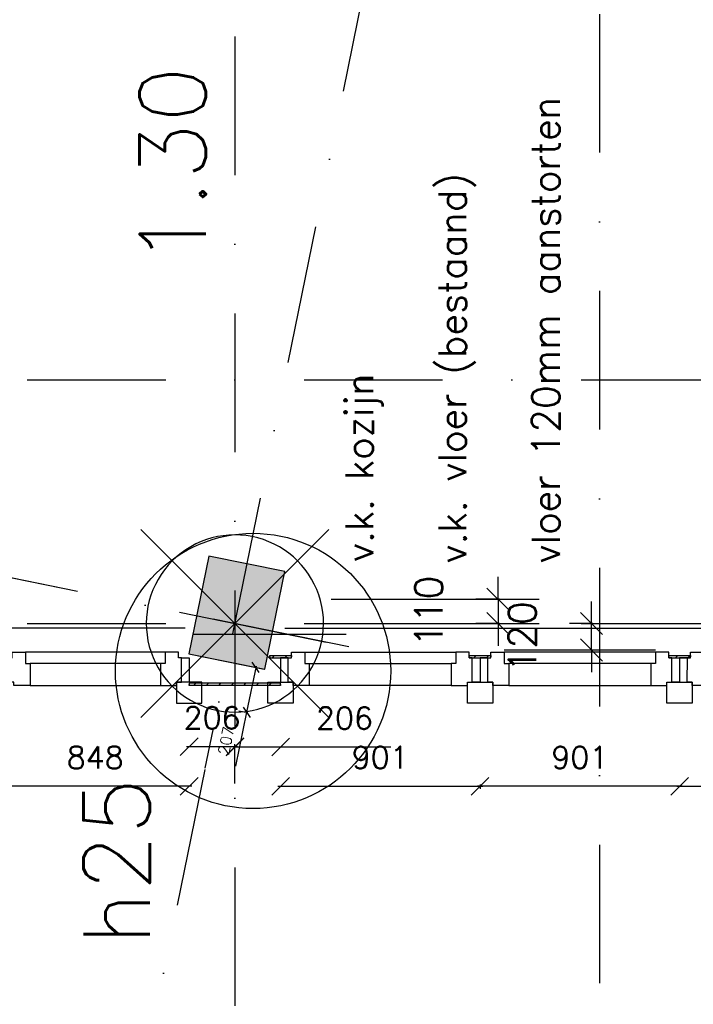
# Model space of a CAD drawing. Extents: x -171140 to 151546, y -8083 to 162438.
# Tile 36 of 96: x 34411 to 37451, y 30528 to 34973. Entities that reach past the tile are written whole.
import ezdxf

# ---------------------------------------------------------------- set-up
doc = ezdxf.new("R2010")
doc.units = 0
doc.header["$LTSCALE"] = 50
doc.header["$MEASUREMENT"] = 0
doc.header["$PDMODE"] = 3
doc.header["$PDSIZE"] = 0.001
for name, pattern in [('DASHDOT', [25, 12.5, -6.25, 0, -6.25]), ('DD1', [2.66667, 1.66667, -0.5, 0, -0.5]), ('HIDDEN2', [0.1875, 0.125, -0.0625]), ('STRAM_0WT$0$DASHDOT', [25, 12.5, -6.25, 0, -6.25]), ('STRAM_0WT$0$DD1', [2.66667, 1.66667, -0.5, 0, -0.5])]:
    doc.linetypes.add(name, pattern=pattern)
doc.layers.get('0').update_dxf_attribs({"linetype": 'CONTINUOUS'})
doc.layers.get('DEFPOINTS').update_dxf_attribs({"linetype": 'CONTINUOUS'})
for name, color, linetype in [('_DETAILNUMMERS', 4, 'CONTINUOUS'), ('_DETAILNUMMERSTEKST', 4, 'CONTINUOUS'), ('_KOLOMBESTAAND', 212, 'CONTINUOUS'), ('A--01A1_ACEER', 1, 'CONTINUOUS'), ('A--A42--_F-23-', 9, 'CONTINUOUS'), ('A--L22A2_BINNENWAND', 2, 'CONTINUOUS'), ('A--L24AC1_TRAPPEN', 1, 'HIDDEN2'), ('A--L28--', 7, 'CONTINUOUS'), ('A--L31A1_BUITENKOZIJN', 1, 'CONTINUOUS'), ('A--L42--', 7, 'CONTINUOUS'), ('A--L42--_F-23-', 7, 'CONTINUOUS'), ('A--M$1A-_F123-', 1, 'CONTINUOUS'), ('A--T$1A-_F123-_R', 4, 'CONTINUOUS'), ('A--T01A-25_TEKST', 2, 'CONTINUOUS'), ('STRAM_0WT$0$A--L$7AC3-_STR', 3, 'STRAM_0WT$0$DASHDOT'), ('STRAM_0WT$0$A--L90--_F---4', 250, 'CONTINUOUS'), ('STRAM_0WT$0$A--L90--_F-23-', 7, 'CONTINUOUS'), ('STRAM_0WT$0$A--L90--_F123-', 7, 'CONTINUOUS'), ('STRAM_0WT$0$A--T$7A8-_STRA', 8, 'STRAM_0WT$0$DASHDOT'), ('STRAM_0WT$0$STRAMIEN', 1, 'STRAM_0WT$0$DD1'), ('STRAMIEN', 1, 'DD1')]:
    doc.layers.add(name, color=color, linetype=linetype)
doc.styles.add('ALFA-0_25', font='ROMANS')
doc.styles.add('HIEMSTRA', font='romans.shx')
doc.dimstyles.get("Standard").update_dxf_attribs({"dimscale": 40, "dimtxt": 2.5, "dimasz": 2, "dimexe": 0.3, "dimexo": 0.3, "dimgap": 2, "dimtad": 0, "dimdec": 0, "dimzin": 0, "dimtxsty": 'HIEMSTRA', "dimblk1": 'OBLIQUE', "dimblk2": 'OBLIQUE', "dimsah": 1, "dimcen": -0.09, "dimdle": 0.3, "dimse1": 1, "dimclrd": 2, "dimclre": 2, "dimclrt": 3, "dimazin": 3, "dimtfac": 1, "dimtdec": 4, "dimtix": 1, "dimtmove": 0, "dimatfit": 3, "dimtvp": 625, "dimtolj": 1, "dimtzin": 0})
doc.dimstyles.new('STANDARD$0', dxfattribs={"dimscale": 50, "dimtxt": 2.5, "dimasz": 2, "dimexe": 2, "dimexo": 0, "dimgap": 2, "dimtad": 1, "dimdec": 0, "dimzin": 0, "dimtxsty": 'ALFA-0_25', "dimblk1": 'OBLIQUE', "dimblk2": 'OBLIQUE', "dimsah": 1, "dimcen": -3, "dimdle": 2, "dimclrd": 1, "dimclre": 1, "dimclrt": 2, "dimazin": 3, "dimtfac": 0.666667, "dimtofl": 0, "dimtmove": 0, "dimatfit": 3, "dimtvp": 0.833333, "dimtolj": 1, "dimtzin": 0})

# ---------------------------------------------------------------- blocks, each defined once
blk = doc.blocks.new('STRAM_0WT$0$S090024-')
at = {"layer": 'STRAM_0WT$0$A--L90--_F---4', "linetype": 'CONTINUOUS'}
for points in [[(-0.000001, 5.999999), (-0.000001, -6)], [(-6.000001, 0), (5.999999, 0)]]:
    blk.add_lwpolyline(points, dxfattribs=at)
blk.add_lwpolyline([(-4.000001, 0, 1), (3.999998, 0, 1)], format="xyb", close=True, dxfattribs=at)
at = {"layer": 'STRAM_0WT$0$A--L90--_F-23-', "color": 255}
blk.add_circle((0, 0), 0.0123, dxfattribs=at)
at = {"layer": 'STRAM_0WT$0$A--L90--_F123-', "color": 2, "linetype": 'CONTINUOUS'}
for points in [[(-0.000001, 5.999999), (-0.000001, -6)], [(-6.000001, 0), (5.999999, 0)]]:
    blk.add_lwpolyline(points, dxfattribs=at)
blk.add_lwpolyline([(-4.000001, 0, 1), (3.999998, 0, 1)], format="xyb", close=True, dxfattribs=at)
blk = doc.blocks.new('STRAM_0WT')
at = {"layer": 'STRAM_0WT$0$A--L$7AC3-_STR'}
for p, q in [((-38589.938, 89008.057), (-38589.938, -5393.534)), ((-39721.089, -104.672), (-53026.96, 2605.754))]:
    blk.add_line(p, q, dxfattribs=at)
at = {"layer": 'STRAM_0WT$0$A--T$7A8-_STRA', "color": 8}
for p, q in [((-40234.938, 11400), (-40234.938, -7328.621)), ((-39621.489, 3015.129), (-48281.544, -39498.332)), ((-66174.285, 1100), (-500, 1100)), ((-66174.285, 0), (-500, 0))]:
    blk.add_line(p, q, dxfattribs=at)
at = {"layer": 'STRAM_0WT$0$STRAMIEN', "linetype": 'STRAM_0WT$0$DASHDOT', "xscale": 100, "yscale": 100, "rotation": 315}
blk.add_blockref('STRAM_0WT$0$S090024-', (-40234.938, 0), dxfattribs=at)
blk = doc.blocks.new('_OBLIQUE')
at = {"color": 0, "linetype": 'BYBLOCK'}
blk.add_line((-0.5, -0.5), (0.5, 0.5), dxfattribs=at)
blk = doc.blocks.new('*D341')
at = {"layer": 'A--M$1A-_F123-', "color": 2, "linetype": 'CONTINUOUS'}
for p, q in [((23981.9, 29671.5), (23903.5, 29687.4)), ((23978.7, 29655.8), (23984.3, 29683.2)), ((24079.9, 29651.5), (23981.9, 29671.5)), ((24079.9, 29651.5), (24158.2, 29635.5))]:
    blk.add_line(p, q, dxfattribs=at)
at = {"layer": 'DEFPOINTS', "color": 0, "linetype": 'CONTINUOUS'}
for p in [(23981.9, 29671.5), (23976.3, 29644), (24074.3, 29624)]:
    blk.add_point(p, dxfattribs=at)
at = {"layer": 'A--M$1A-_F123-', "color": 2, "linetype": 'CONTINUOUS', "xscale": 80, "yscale": 80, "zscale": 80}
for p, rotation in [((23981.9, 29671.5), 348.4862903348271), ((24079.9, 29651.5), 168.4862903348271)]:
    blk.add_blockref('_OBLIQUE', p, dxfattribs=dict(at, rotation=rotation))
at = {"layer": 'A--M$1A-_F123-', "color": 3, "linetype": 'CONTINUOUS', "insert": (36506, 90903.8), "char_height": 100, "attachment_point": 5, "rotation": 348.4863, "style": 'HIEMSTRA'}
blk.add_mtext('\\A1;100', dxfattribs=at)
blk = doc.blocks.new('*D359')
at = {"color": 1, "linetype": 'BYBLOCK'}
for p, q in [((36569.8, 32356.9), (36569.8, 32456.9)), ((36576, 32356.9), (36469.8, 32356.9)), ((36569.8, 32356.9), (36569.8, 32246.9)), ((36576, 32246.9), (36469.8, 32246.9)), ((36569.8, 32246.9), (36569.8, 32146.9))]:
    blk.add_line(p, q, dxfattribs=at)
at = {"layer": 'DEFPOINTS', "color": 0, "linetype": 'BYBLOCK'}
for p in [(36576, 32356.9), (36569.8, 32246.9), (36576, 32246.9)]:
    blk.add_point(p, dxfattribs=at)
at = {"color": 1, "linetype": 'BYBLOCK', "xscale": 100, "yscale": 100, "zscale": 100}
for p, rotation in [((36569.8, 32356.9), 270), ((36569.8, 32246.9), 90)]:
    blk.add_blockref('_OBLIQUE', p, dxfattribs=dict(at, rotation=rotation))
at = {"color": 2, "linetype": 'BYBLOCK', "insert": (36257.3, 32301.9), "char_height": 125, "attachment_point": 5, "rotation": 90, "style": 'ALFA-0_25'}
blk.add_mtext('\\A1;110', dxfattribs=at)
blk = doc.blocks.new('*U989')
at = {"layer": 'A--A42--_F-23-', "linetype": 'CONTINUOUS'}
h = blk.add_hatch(dxfattribs=at)
h.set_pattern_fill('ALFALINE', color=256, scale=40, style=0)
h.set_pattern_definition([(45, (-36439.672, -32097.03), (-28.28427, 28.28427), [])])
h.paths.add_polyline_path([(0, 0), (0, 5), (97.9, 5), (97.9, 0), (97.9, -5), (0, -5)])
at = {"layer": 'A--L42--_F-23-', "color": 2, "linetype": 'CONTINUOUS'}
for points in [[(0, 0), (0, 5), (97.9, 5), (97.9, 0)], [(0, 0), (0, -5), (97.9, -5), (97.9, 0)]]:
    blk.add_lwpolyline(points, dxfattribs=at)
blk = doc.blocks.new('*U988')
at = {"layer": 'A--A42--_F-23-', "linetype": 'CONTINUOUS'}
h = blk.add_hatch(dxfattribs=at)
h.set_pattern_fill('ALFALINE', color=256, scale=40, style=0)
h.set_pattern_definition([(45, (-35539.163, -32097.03), (-28.28427, 28.28427), [])])
h.paths.add_polyline_path([(0, 0), (0, 5), (97.9, 5), (97.9, 0), (97.9, -5), (0, -5)])
at = {"layer": 'A--L42--_F-23-', "color": 2, "linetype": 'CONTINUOUS'}
for points in [[(0, 0), (0, 5), (97.9, 5), (97.9, 0)], [(0, 0), (0, -5), (97.9, -5), (97.9, 0)]]:
    blk.add_lwpolyline(points, dxfattribs=at)
blk = doc.blocks.new('*U987')
at = {"layer": 'A--A42--_F-23-', "linetype": 'CONTINUOUS'}
h = blk.add_hatch(dxfattribs=at)
h.set_pattern_fill('ALFALINE', color=256, scale=40, style=0)
h.set_pattern_definition([(45, (-35588.09, -31972.035), (-28.28427, 28.28427), [])])
h.paths.add_polyline_path([(0, 0), (0, -5), (-412.1, -4.9), (-412.1, 0.1), (-412.1, 5.1), (0, 5)])
at = {"layer": 'A--L42--_F-23-', "color": 2, "linetype": 'CONTINUOUS'}
for points in [[(0, 0), (0, 5), (-412.1, 5.1), (-412.1, 0.1)], [(0, 0), (0, -5), (-412.1, -4.9), (-412.1, 0.1)]]:
    blk.add_lwpolyline(points, dxfattribs=at)
blk = doc.blocks.new('*D407')
at = {"layer": 'A--M$1A-_F123-', "color": 1, "linetype": 'CONTINUOUS'}
for p, q in [((34327.8, 31587.3), (34327.8, 31500.4)), ((35187.8, 31512.4), (34315.8, 31512.4))]:
    blk.add_line(p, q, dxfattribs=at)
at = {"layer": 'DEFPOINTS', "color": 0, "linetype": 'CONTINUOUS'}
for p in [(34327.8, 31599.3), (35175.8, 31599.3), (34327.8, 31512.4)]:
    blk.add_point(p, dxfattribs=at)
at = {"layer": 'A--M$1A-_F123-', "color": 1, "linetype": 'CONTINUOUS', "xscale": 80, "yscale": 80, "zscale": 80, "rotation": 180}
blk.add_blockref('_OBLIQUE', (34327.8, 31512.4), dxfattribs=at)
at = {"layer": 'A--M$1A-_F123-', "color": 1, "linetype": 'CONTINUOUS', "xscale": 80, "yscale": 80, "zscale": 80}
blk.add_blockref('_OBLIQUE', (35175.8, 31512.4), dxfattribs=at)
at = {"layer": 'A--M$1A-_F123-', "color": 2, "linetype": 'CONTINUOUS', "insert": (34751.8, 31642.4), "char_height": 100, "attachment_point": 5, "style": 'HIEMSTRA'}
blk.add_mtext('\\A1;848', dxfattribs=at)
blk = doc.blocks.new('*D409')
at = {"layer": 'A--M$1A-_F123-', "color": 1, "linetype": 'CONTINUOUS'}
for p, q in [((35163.8, 31691), (35394, 31691)), ((35382, 31524.4), (35382, 31703))]:
    blk.add_line(p, q, dxfattribs=at)
at = {"layer": 'DEFPOINTS', "color": 0, "linetype": 'CONTINUOUS'}
for p in [(35382, 31691), (35175.8, 31512.4), (35382, 31512.4)]:
    blk.add_point(p, dxfattribs=at)
at = {"layer": 'A--M$1A-_F123-', "color": 1, "linetype": 'CONTINUOUS', "xscale": 80, "yscale": 80, "zscale": 80, "rotation": 180}
blk.add_blockref('_OBLIQUE', (35175.8, 31691), dxfattribs=at)
at = {"layer": 'A--M$1A-_F123-', "color": 1, "linetype": 'CONTINUOUS', "xscale": 80, "yscale": 80, "zscale": 80}
blk.add_blockref('_OBLIQUE', (35382, 31691), dxfattribs=at)
at = {"layer": 'A--M$1A-_F123-', "color": 2, "linetype": 'CONTINUOUS', "insert": (35278.9, 31821), "char_height": 100, "attachment_point": 5, "style": 'HIEMSTRA'}
blk.add_mtext('\\A1;206', dxfattribs=at)
blk = doc.blocks.new('*D410')
at = {"layer": 'A--M$1A-_F123-', "color": 1, "linetype": 'CONTINUOUS'}
for p, q in [((35382, 31524.4), (35382, 31701.6)), ((35382, 31689.6), (35600.3, 31689.6)), ((35588.3, 31689.6), (36085.4, 31689.6))]:
    blk.add_line(p, q, dxfattribs=at)
at = {"layer": 'DEFPOINTS', "color": 0, "linetype": 'CONTINUOUS'}
for p in [(35382, 31689.6), (35382, 31512.4), (35588.3, 31512.4)]:
    blk.add_point(p, dxfattribs=at)
at = {"layer": 'A--M$1A-_F123-', "color": 1, "linetype": 'CONTINUOUS', "xscale": 80, "yscale": 80, "zscale": 80, "rotation": 180}
blk.add_blockref('_OBLIQUE', (35382, 31689.6), dxfattribs=at)
at = {"layer": 'A--M$1A-_F123-', "color": 1, "linetype": 'CONTINUOUS', "xscale": 80, "yscale": 80, "zscale": 80}
blk.add_blockref('_OBLIQUE', (35588.3, 31689.6), dxfattribs=at)
at = {"layer": 'A--M$1A-_F123-', "color": 2, "linetype": 'CONTINUOUS', "insert": (35876.8, 31819.6), "char_height": 100, "attachment_point": 5, "style": 'HIEMSTRA'}
blk.add_mtext('\\A1;206', dxfattribs=at)
blk = doc.blocks.new('*U981')
at = {"layer": 'A--A42--_F-23-', "linetype": 'CONTINUOUS'}
h = blk.add_hatch(dxfattribs=at)
h.set_pattern_fill('ALFALINE', color=256, scale=40, style=0)
h.set_pattern_definition([(45, (-37340.172, -32097.03), (-28.28427, 28.28427), [])])
h.paths.add_polyline_path([(0, 0), (0, 5), (97.9, 5), (97.9, 0), (97.9, -5), (0, -5)])
at = {"layer": 'A--L42--_F-23-', "color": 2, "linetype": 'CONTINUOUS'}
for points in [[(0, 0), (0, 5), (97.9, 5), (97.9, 0)], [(0, 0), (0, -5), (97.9, -5), (97.9, 0)]]:
    blk.add_lwpolyline(points, dxfattribs=at)
blk = doc.blocks.new('*D411')
at = {"layer": 'A--M$1A-_F123-', "color": 1, "linetype": 'CONTINUOUS'}
for p, q in [((35576.1, 31512.4), (36500.6, 31512.4)), ((36488.6, 31519.9), (36488.6, 31500.4))]:
    blk.add_line(p, q, dxfattribs=at)
at = {"layer": 'DEFPOINTS', "color": 0, "linetype": 'CONTINUOUS'}
for p in [(35588.1, 31531.9), (36488.6, 31531.9), (36488.6, 31512.4)]:
    blk.add_point(p, dxfattribs=at)
at = {"layer": 'A--M$1A-_F123-', "color": 1, "linetype": 'CONTINUOUS', "xscale": 80, "yscale": 80, "zscale": 80, "rotation": 180}
blk.add_blockref('_OBLIQUE', (35588.1, 31512.4), dxfattribs=at)
at = {"layer": 'A--M$1A-_F123-', "color": 1, "linetype": 'CONTINUOUS', "xscale": 80, "yscale": 80, "zscale": 80}
blk.add_blockref('_OBLIQUE', (36488.6, 31512.4), dxfattribs=at)
at = {"layer": 'A--M$1A-_F123-', "color": 2, "linetype": 'CONTINUOUS', "insert": (36038.3, 31642.4), "char_height": 100, "attachment_point": 5, "style": 'HIEMSTRA'}
blk.add_mtext('\\A1;901', dxfattribs=at)
blk = doc.blocks.new('*D412')
at = {"layer": 'A--M$1A-_F123-', "color": 1, "linetype": 'CONTINUOUS'}
for p, q in [((37401.1, 31512.4), (36476.6, 31512.4)), ((36488.6, 31519.9), (36488.6, 31500.4))]:
    blk.add_line(p, q, dxfattribs=at)
at = {"layer": 'DEFPOINTS', "color": 0, "linetype": 'CONTINUOUS'}
for p in [(36488.6, 31531.9), (36488.6, 31512.4), (37389.1, 31531.9)]:
    blk.add_point(p, dxfattribs=at)
at = {"layer": 'A--M$1A-_F123-', "color": 1, "linetype": 'CONTINUOUS', "xscale": 80, "yscale": 80, "zscale": 80, "rotation": 180}
blk.add_blockref('_OBLIQUE', (36488.6, 31512.4), dxfattribs=at)
at = {"layer": 'A--M$1A-_F123-', "color": 1, "linetype": 'CONTINUOUS', "xscale": 80, "yscale": 80, "zscale": 80}
blk.add_blockref('_OBLIQUE', (37389.1, 31512.4), dxfattribs=at)
at = {"layer": 'A--M$1A-_F123-', "color": 2, "linetype": 'CONTINUOUS', "insert": (36938.8, 31642.4), "char_height": 100, "attachment_point": 5, "style": 'HIEMSTRA'}
blk.add_mtext('\\A1;901', dxfattribs=at)
blk = doc.blocks.new('*D414')
at = {"layer": 'A--M$1A-_F123-', "color": 1, "linetype": 'CONTINUOUS'}
for p, q in [((37377.1, 31512.4), (38301.6, 31512.4)), ((38289.6, 31519.9), (38289.6, 31500.4))]:
    blk.add_line(p, q, dxfattribs=at)
at = {"layer": 'DEFPOINTS', "color": 0, "linetype": 'CONTINUOUS'}
for p in [(37389.1, 31531.9), (38289.6, 31531.9), (38289.6, 31512.4)]:
    blk.add_point(p, dxfattribs=at)
at = {"layer": 'A--M$1A-_F123-', "color": 1, "linetype": 'CONTINUOUS', "xscale": 80, "yscale": 80, "zscale": 80, "rotation": 180}
blk.add_blockref('_OBLIQUE', (37389.1, 31512.4), dxfattribs=at)
at = {"layer": 'A--M$1A-_F123-', "color": 1, "linetype": 'CONTINUOUS', "xscale": 80, "yscale": 80, "zscale": 80}
blk.add_blockref('_OBLIQUE', (38289.6, 31512.4), dxfattribs=at)
at = {"layer": 'A--M$1A-_F123-', "color": 2, "linetype": 'CONTINUOUS', "insert": (37839.3, 31642.4), "char_height": 100, "attachment_point": 5, "style": 'HIEMSTRA'}
blk.add_mtext('\\A1;901', dxfattribs=at)
blk = doc.blocks.new('*D416')
at = {"color": 1, "linetype": 'BYBLOCK'}
for p, q in [((36991.9, 32246.9), (36991.9, 32346.9)), ((36998, 32246.9), (36891.9, 32246.9)), ((36991.9, 32127.1), (36991.9, 32246.9)), ((36998, 32127.1), (36891.9, 32127.1)), ((36991.9, 32127.1), (36991.9, 32027.1))]:
    blk.add_line(p, q, dxfattribs=at)
at = {"layer": 'DEFPOINTS', "color": 0, "linetype": 'BYBLOCK'}
for p in [(36991.9, 32246.9), (36998, 32246.9), (36998, 32127.1)]:
    blk.add_point(p, dxfattribs=at)
at = {"color": 1, "linetype": 'BYBLOCK', "xscale": 100, "yscale": 100, "zscale": 100}
for p, rotation in [((36991.9, 32246.9), 270), ((36991.9, 32127.1), 90)]:
    blk.add_blockref('_OBLIQUE', p, dxfattribs=dict(at, rotation=rotation))
at = {"color": 2, "linetype": 'BYBLOCK', "insert": (36679.4, 32187), "char_height": 125, "attachment_point": 5, "rotation": 90, "style": 'ALFA-0_25'}
blk.add_mtext('\\A1;120', dxfattribs=at)
blk = doc.blocks.new('*D417')
at = {"layer": 'A--M$1A-_F123-', "color": 1, "linetype": 'CONTINUOUS'}
for p, q in [((35477.4, 32054.9), (35434.8, 31846)), ((35434.8, 31846), (35385.2, 31602.4)), ((35399.9, 31853.1), (35440.7, 31844.8))]:
    blk.add_line(p, q, dxfattribs=at)
at = {"layer": 'DEFPOINTS', "color": 0, "linetype": 'CONTINUOUS'}
for p in [(35435.5, 32057.4, -0.9), (35394.1, 31854.3), (35434.8, 31846)]:
    blk.add_point(p, dxfattribs=at)
at = {"layer": 'A--M$1A-_F123-', "color": 1, "linetype": 'CONTINUOUS', "xscale": 40, "yscale": 40, "zscale": 40}
for p, rotation in [((35476.2, 32049.1), 78.48038007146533), ((35434.8, 31846), 258.4803800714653)]:
    blk.add_blockref('_OBLIQUE', p, dxfattribs=dict(at, rotation=rotation))
at = {"layer": 'A--M$1A-_F123-', "color": 2, "linetype": 'CONTINUOUS', "insert": (35342.3, 31717.6), "char_height": 50, "attachment_point": 5, "rotation": 78.4804, "style": 'HIEMSTRA'}
blk.add_mtext('\\A1;207', dxfattribs=at)

msp = doc.modelspace()

# ---------------------------------------------------------------- hatches: boundary and pattern name
at = {"layer": '_KOLOMBESTAAND'}
msp.add_hatch(color=256, dxfattribs=at).paths.add_polyline_path([(35174.4, 32110.6), (35517.4, 32040.7), (35607.1, 32481), (35264.1, 32550.9)])

# ---------------------------------------------------------------- linework, layer by layer
at = {"layer": '_DETAILNUMMERS'}
msp.add_circle((35464.1, 32032.8), 621.2, dxfattribs=at)
at = {"layer": 'A--01A1_ACEER', "linetype": 'CONTINUOUS'}
for p, q in [((35816.4, 32356.9), (36755.9, 32356.9)), ((35132, 32297.8), (35793.6, 32163)), ((35816.4, 32246.9), (36755.9, 32246.9)), ((35192.5, 32199.2), (35883.8, 32199.2)), ((35174.4, 32110.6), (35513.6, 32041.4, -1.1)), ((35248.3, 31594.1), (35283.4, 31766.4))]:
    msp.add_line(p, q, dxfattribs=at)
at = {"layer": 'A--L22A2_BINNENWAND'}
for p, q in [((35157, 32226.1), (31639.1, 32226.1)), ((35607, 32226.1), (39307.3, 32226.1))]:
    msp.add_line(p, q, dxfattribs=at)
for points in [[(34436.8, 32117.1), (34436.8, 32066.1), (34457.8, 32066.1), (34457.8, 31967.1), (34384.9, 31967.1), (34384.9, 31982.1), (34362.8, 31982.1), (34362.8, 32092.1), (34376.8, 32092.1), (34376.8, 32117.1)], [(35067, 32117.1), (35067.1, 32066.1), (35046.1, 32066.1), (35046.1, 31967.1), (35119, 31967.1), (35119, 31982.1), (35141.1, 31982.1), (35141, 32092.1), (35127, 32092.1), (35127, 32117.1)], [(35176, 31982.1), (35141.1, 31982.1), (35141, 32092.1), (35176, 32092.1)], [(35588.1, 31982.1), (35623, 31982.1), (35623, 32092.1), (35588.1, 32092.1)], [(35697, 32117.1), (35697, 32066.1), (35718, 32066.1), (35718, 31967.1), (35645.1, 31967.1), (35645.1, 31982.1), (35623, 31982.1), (35623, 32092.1), (35637, 32092.1), (35637, 32117.1)], [(36379.7, 32117.1), (36379.7, 32066.1), (36358.7, 32066.1), (36358.7, 31967.1), (36431.6, 31967.1), (36431.6, 31982.1), (36453.7, 31982.1), (36453.7, 32092.1), (36439.7, 32092.1), (36439.7, 32117.1)], [(36488.6, 31982.1), (36453.7, 31982.1), (36453.7, 32092.1), (36488.6, 32092.1)], [(36488.6, 31982.1), (36523.5, 31982.1), (36523.6, 32092.1), (36488.6, 32092.1)], [(36597.6, 32117.1), (36597.6, 32066.1), (36618.6, 32066.1), (36618.5, 31967.1), (36545.6, 31967.1), (36545.6, 31982.1), (36523.5, 31982.1), (36523.6, 32092.1), (36537.6, 32092.1), (36537.6, 32117.1)], [(37280.2, 32117.1), (37280.2, 32066.1), (37259.2, 32066.1), (37259.2, 31967.1), (37332.1, 31967.1), (37332.1, 31982.1), (37354.2, 31982.1), (37354.2, 32092.1), (37340.2, 32092.1), (37340.2, 32117.1)], [(37389.1, 31982.1), (37354.2, 31982.1), (37354.2, 32092.1), (37389.1, 32092.1)], [(37389.1, 31982.1), (37424, 31982.1), (37424.1, 32092.1), (37389.1, 32092.1)], [(37498.1, 32117.1), (37498.1, 32066.1), (37519.1, 32066.1), (37519, 31967.1), (37446.1, 31967.1), (37446.1, 31982.1), (37424, 31982.1), (37424.1, 32092.1), (37438.1, 32092.1), (37438.1, 32117.1)], [(35233, 31982.1), (35119, 31982.1), (35119, 31935.3), (35119, 31887.1), (35160, 31887.1), (35233, 31887.1), (35233, 31982.1)], [(35531.1, 31982.1), (35645.1, 31982.1), (35645.1, 31935.3), (35645.1, 31887.1), (35604.1, 31887.1), (35531.1, 31887.1), (35531.1, 31982.1)], [(36431.6, 31982.1), (36545.6, 31982.1), (36545.6, 31935.3), (36545.6, 31887.1), (36504.6, 31887.1), (36431.6, 31887.1), (36431.6, 31982.1)], [(37332.1, 31982.1), (37446.1, 31982.1), (37446.1, 31935.3), (37446.1, 31887.1), (37405.1, 31887.1), (37332.1, 31887.1), (37332.1, 31982.1)]]:
    msp.add_lwpolyline(points, close=True, dxfattribs=at)
at = {"layer": 'A--L28--', "color": 3}
msp.add_lwpolyline([(35174.4, 32110.6), (35517.4, 32040.7), (35607.1, 32481), (35264.1, 32550.9)], close=True, dxfattribs=at)
msp.add_lwpolyline([(35174.4, 32110.6), (35517.4, 32040.7), (35607.1, 32481), (35264.1, 32550.9)], close=True, dxfattribs=at)
at = {"layer": 'A--L31A1_BUITENKOZIJN'}
for p, q in [((35066.9, 32117.1), (34436.7, 32117.1)), ((35697.2, 32117.1), (36379.7, 32117.1)), ((37279.9, 32127.1), (36597.5, 32127.1)), ((37279.9, 32117.1), (36597.5, 32117.1)), ((35045.9, 32066.1), (34457.7, 32066.1)), ((35718.2, 32066.1), (36358.7, 32066.1)), ((37258.9, 32066.1), (36618.5, 32066.1)), ((34457.8, 31967.1), (35045.9, 31967.1)), ((36358.7, 31967.1), (35718.2, 31967.1)), ((36618.5, 31967.1), (37259, 31967.1))]:
    msp.add_line(p, q, dxfattribs=at)
at = {"layer": 'STRAMIEN', "color": 8, "linetype": 'DASHDOT'}
msp.add_line((35895.9, 32142.2), (22590, 34852.6), dxfattribs=at)
msp.add_line((35895.9, 32142.2), (22590, 34852.6), dxfattribs=at)

# ---------------------------------------------------------------- block references
at = {"layer": 'A--L24AC1_TRAPPEN'}
msp.add_blockref('STRAM_0WT', (75617, 32246.9), dxfattribs=at)
at = {"layer": 'A--L42--', "linetype": 'CONTINUOUS'}
for name, p in [('*U988', (35539.2, 32097)), ('*U989', (36439.7, 32097)), ('*U981', (37340.2, 32097)), ('*U987', (35588.1, 31972))]:
    msp.add_blockref(name, p, dxfattribs=at)

# ---------------------------------------------------------------- texts
at = {"layer": '_DETAILNUMMERSTEKST', "style": 'ALFA-0_25'}
msp.add_text('h25', height=300, rotation=90, dxfattribs=at).set_placement((34998.1, 30792.8))
at = {"layer": 'A--T$1A-_F123-_R', "style": 'ALFA-0_25'}
msp.add_text('1.30', height=300, rotation=90, dxfattribs=at).set_placement((35251.6, 33863.8))
at = {"layer": 'A--T01A-25_TEKST', "style": 'HIEMSTRA'}
for s, p in [('vloer 120mm aanstorten', (36848, 32518.8)), ('v.k. vloer (bestaand)', (36426, 32518.8)), ('v.k. kozijn', (36006.7, 32525.2))]:
    msp.add_text(s, height=125, rotation=90, dxfattribs=at).set_placement(p)

# ---------------------------------------------------------------- dimensions: what is measured, and where the dimension line sits
at = {"layer": 'A--M$1A-_F123-', "linetype": 'CONTINUOUS'}
dim = msp.add_aligned_dim(p1=(24074.3, 29624), p2=(23976.3, 29644), distance=-28, dimstyle='STANDARD', dxfattribs=at)
dim.commit()
dim.dimension.update_dxf_attribs({"geometry": '*D341', "text_midpoint": (36506, 90903.8)})
for base, p1, p2, picture, middle in [((36569.8, 32246.9), (36576, 32356.9), (36576, 32246.9), '*D359', (36257.3, 32301.9)), ((36991.9, 32246.9), (36998, 32127.1), (36998, 32246.9), '*D416', (36679.4, 32187))]:
    dim = msp.add_linear_dim(base=base, p1=p1, p2=p2, angle=90, dimstyle='STANDARD$0', dxfattribs=at)
    dim.commit()
    dim.dimension.update_dxf_attribs({"geometry": picture, "text_midpoint": middle})
dim = msp.add_linear_dim(base=(35434.8, 31846), p1=(35435.5, 32057.4, -0.9), p2=(35394.1, 31854.3), angle=258.4804, dimstyle='STANDARD', override={"dimscale": 20, "dimtad": 1, "dimclrd": 1, "dimclre": 1, "dimclrt": 2}, dxfattribs=at)
dim.commit()
dim.dimension.update_dxf_attribs({"geometry": '*D417', "text_midpoint": (35406, 31704.6), "dimtype": 161})
for base, p1, picture, middle in [((35382, 31691), (35175.8, 31512.4), '*D409', (35278.9, 31691)), ((35382, 31689.6), (35588.3, 31512.4), '*D410', (35876.8, 31689.6))]:
    dim = msp.add_linear_dim(base=base, p1=p1, p2=(35382, 31512.4), dimstyle='STANDARD', override={"dimtad": 1, "dimclrd": 1, "dimclre": 1, "dimclrt": 2}, dxfattribs=at)
    dim.commit()
    dim.dimension.update_dxf_attribs({"geometry": picture, "text_midpoint": middle, "dimtype": 160})
for base, p1, p2, picture, middle in [((34327.8, 31512.4), (35175.8, 31599.3), (34327.8, 31599.3), '*D407', (34751.8, 31642.4)), ((36488.5820809, 31512.4498751), (35588.0820809, 31531.9489783), (36488.5820809, 31531.9489783), '*D411', (36038.3320809, 31642.4498751)), ((36488.5820809, 31512.4498751), (37389.0820809, 31531.9489783), (36488.5820809, 31531.9489783), '*D412', (36938.8320809, 31642.4498751)), ((38289.5820809, 31512.4498751), (37389.0820809, 31531.9489783), (38289.5820809, 31531.9489783), '*D414', (37839.3320809, 31642.4498751))]:
    dim = msp.add_linear_dim(base=base, p1=p1, p2=p2, dimstyle='STANDARD', override={"dimtad": 1, "dimclrd": 1, "dimclre": 1, "dimclrt": 2}, dxfattribs=at)
    dim.commit()
    dim.dimension.update_dxf_attribs({"geometry": picture, "text_midpoint": middle})

doc.saveas('drawing.dxf')
